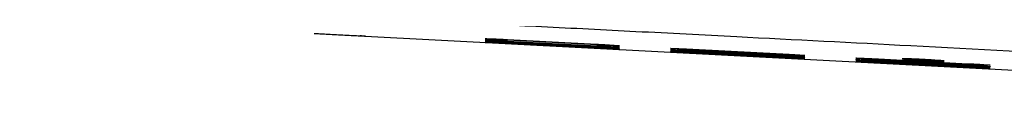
# Model space of a CAD drawing. Header units: millimetres. Extents: x 10 to 278, y 7 to 203.
# Tile 11 of 15: x 133.87 to 153.11, y 42.18 to 43.37. Entities that reach past the tile are written whole.
import ezdxf

# ---------------------------------------------------------------- set-up
doc = ezdxf.new("R2010")
doc.units = ezdxf.units.MM

msp = doc.modelspace()

# ---------------------------------------------------------------- linework, layer by layer
at = {"color": 7, "linetype": 'Continuous', "lineweight": 25}
for p, q in [((140.6202, 43.3228), (162.4245, 42.18)), ((143.4013, 43.2556), (145.1513, 43.1639)), ((145.1513, 43.1491), (143.4013, 43.2409)), ((143.4013, 43.2259), (145.1513, 43.1342)), ((145.1513, 43.1227), (143.4013, 43.2144)), ((143.4013, 43.2032), (145.1513, 43.1115)), ((145.1513, 43.1033), (143.4013, 43.195)), ((143.4013, 43.1875), (145.1513, 43.0958)), ((145.1513, 43.0909), (143.4013, 43.1826)), ((143.4013, 43.1789), (145.1513, 43.0872)), ((145.1513, 43.0855), (143.4013, 43.1773)), ((147.0263, 43.0656), (148.7763, 42.9739)), ((148.7763, 42.9592), (147.0263, 43.0509)), ((147.0263, 43.0359), (148.7763, 42.9442)), ((148.7763, 42.9327), (147.0263, 43.0245)), ((147.0263, 43.0132), (148.7763, 42.9215)), ((148.7763, 42.9133), (147.0263, 43.0051)), ((147.0263, 42.9976), (148.7763, 42.9059)), ((148.7763, 42.9009), (147.0263, 42.9927)), ((147.0263, 42.9889), (148.7763, 42.8972)), ((148.7763, 42.8956), (147.0263, 42.9873)), ((150.6513, 42.8756), (152.4013, 42.7839)), ((152.4013, 42.7692), (150.6513, 42.8609)), ((150.6513, 42.8459), (152.4013, 42.7542)), ((152.4013, 42.7428), (150.6513, 42.8345)), ((150.6513, 42.8233), (152.4013, 42.7315)), ((152.4013, 42.7234), (150.6513, 42.8151)), ((150.6513, 42.8076), (152.4013, 42.7159)), ((152.4013, 42.711), (150.6513, 42.8027)), ((150.6513, 42.7989), (152.4013, 42.7072)), ((152.4013, 42.7056), (150.6513, 42.7973))]:
    msp.add_line(p, q, dxfattribs=at)
at = {"color": 1, "linetype": 'Continuous', "lineweight": 25}
for p, q in [((143.4013, 43.2409), (143.4013, 43.2556)), ((143.4013, 43.2144), (143.4013, 43.2259)), ((143.4013, 43.195), (143.4013, 43.2032)), ((143.4013, 43.1826), (143.4013, 43.1875)), ((143.4013, 43.1773), (143.4013, 43.1789)), ((145.1513, 43.1491), (145.1513, 43.1639)), ((145.1513, 43.1227), (145.1513, 43.1342)), ((145.1513, 43.1033), (145.1513, 43.1115)), ((145.1513, 43.0909), (145.1513, 43.0958)), ((145.1513, 43.0855), (145.1513, 43.0872)), ((147.0263, 43.0509), (147.0263, 43.0656)), ((147.0263, 43.0245), (147.0263, 43.0359)), ((147.0263, 43.0051), (147.0263, 43.0132)), ((147.0263, 42.9927), (147.0263, 42.9976)), ((147.0263, 42.9873), (147.0263, 42.9889)), ((148.7763, 42.9592), (148.7763, 42.9739)), ((148.7763, 42.9327), (148.7763, 42.9442)), ((148.7763, 42.9133), (148.7763, 42.9215)), ((148.7763, 42.9009), (148.7763, 42.9059)), ((148.7763, 42.8956), (148.7763, 42.8972)), ((150.6513, 42.8609), (150.6513, 42.8756)), ((150.6513, 42.8345), (150.6513, 42.8459)), ((150.6513, 42.8151), (150.6513, 42.8233)), ((150.6513, 42.8027), (150.6513, 42.8076)), ((150.6513, 42.7973), (150.6513, 42.7989)), ((152.4013, 42.7692), (152.4013, 42.7839)), ((152.4013, 42.7428), (152.4013, 42.7542)), ((152.4013, 42.7234), (152.4013, 42.7315)), ((152.4013, 42.711), (152.4013, 42.7159)), ((152.4013, 42.7056), (152.4013, 42.7072))]:
    msp.add_line(p, q, dxfattribs=at)
at = {"color": 7, "linetype": 'Continuous', "lineweight": 25}
for points, knots in [([(162.4263, 42.549), (161.432, 42.6011), (159.6266, 42.6957), (157.1933, 42.823), (154.4736, 42.9652), (151.431, 43.1237), (148.3591, 43.283), (145.9529, 43.407), (144.1083, 43.5015), (142.391, 43.5888), (141.0227, 43.6577), (139.969, 43.7105), (139.1951, 43.749), (138.4454, 43.7861), (137.7199, 43.8218), (137.0187, 43.8562), (136.3416, 43.8891), (135.6888, 43.9206), (135.0603, 43.9507), (134.4559, 43.9795), (134.0615, 43.998), (133.8682, 44.0071)], [0, 0, 0, 0, 0.1043036, 0.1893948, 0.2552738, 0.3896183, 0.5085831, 0.5775592, 0.6420917, 0.7021862, 0.7578492, 0.7858106, 0.8129351, 0.8392241, 0.8646791, 0.8893018, 0.9130938, 0.9360573, 0.9581944, 0.9795077, 1, 1, 1, 1]), ([(139.6263, 43.3748), (139.6318, 43.3746), (139.6428, 43.374), (139.7288, 43.3696), (139.8555, 43.363), (140.0139, 43.3548), (140.1847, 43.3458), (140.3492, 43.3372), (140.4885, 43.3298), (140.5866, 43.3246), (140.6336, 43.322), (140.6199, 43.3228), (140.5782, 43.325), (140.5305, 43.3275), (140.5215, 43.328)], [0, 0, 0, 0, 0.0889177, 0.1778337, 0.2668019, 0.3558822, 0.4450703, 0.5343154, 0.6235396, 0.712672, 0.8016817, 0.8905931, 0.9794759, 1, 1, 1, 1]), ([(143.4013, 43.2409), (143.3724, 43.2424), (143.344, 43.2439), (143.2881, 43.247), (143.2603, 43.2486), (143.2074, 43.2517), (143.1823, 43.2533), (143.1347, 43.2563), (143.1122, 43.2577), (143.0517, 43.2619), (143.0191, 43.2644), (142.9754, 43.2684), (142.9638, 43.27), (142.9637, 43.2714), (142.9665, 43.2718), (142.9777, 43.2722), (142.9859, 43.2722), (143.0078, 43.2719), (143.0215, 43.2717), (143.0532, 43.2708), (143.0713, 43.2703), (143.1121, 43.2688), (143.1342, 43.268), (143.1816, 43.2661), (143.2072, 43.265), (143.2867, 43.2614), (143.3435, 43.2586), (143.4013, 43.2556)], [0, 0, 0, 0, 0.0625, 0.0625, 0.125, 0.125, 0.1875, 0.1875, 0.25, 0.25, 0.375, 0.375, 0.5, 0.5, 0.5625, 0.5625, 0.625, 0.625, 0.6875, 0.6875, 0.75, 0.75, 0.8125, 0.8125, 0.875, 0.875, 1, 1, 1, 1]), ([(143.4013, 43.2144), (143.3724, 43.216), (143.344, 43.2175), (143.2881, 43.2205), (143.2603, 43.2221), (143.2074, 43.2251), (143.1823, 43.2266), (143.1347, 43.2295), (143.1122, 43.2309), (143.0517, 43.2348), (143.0191, 43.2372), (142.9753, 43.2408), (142.9638, 43.2421), (142.9637, 43.2433), (142.9665, 43.2435), (142.9777, 43.2437), (142.9859, 43.2436), (143.0078, 43.2432), (143.0215, 43.2428), (143.0532, 43.2418), (143.0713, 43.2411), (143.1121, 43.2396), (143.1343, 43.2386), (143.1816, 43.2366), (143.2072, 43.2354), (143.2867, 43.2317), (143.3435, 43.2289), (143.4013, 43.2259)], [0, 0, 0, 0, 0.0625, 0.0625, 0.125, 0.125, 0.1875, 0.1875, 0.25, 0.25, 0.375, 0.375, 0.5, 0.5, 0.5625, 0.5625, 0.625, 0.625, 0.6875, 0.6875, 0.75, 0.75, 0.8125, 0.8125, 0.875, 0.875, 1, 1, 1, 1]), ([(143.4013, 43.195), (143.3724, 43.1965), (143.344, 43.1981), (143.2881, 43.2011), (143.2603, 43.2026), (143.2074, 43.2056), (143.1823, 43.207), (143.1347, 43.2098), (143.1122, 43.2111), (143.0517, 43.2148), (143.019, 43.2169), (142.9753, 43.2202), (142.9638, 43.2213), (142.9637, 43.2221), (142.9666, 43.2222), (142.9777, 43.2222), (142.986, 43.222), (143.0079, 43.2214), (143.0216, 43.2209), (143.0532, 43.2197), (143.0713, 43.219), (143.1121, 43.2173), (143.1343, 43.2163), (143.1817, 43.2141), (143.2072, 43.2129), (143.2867, 43.2091), (143.3435, 43.2062), (143.4013, 43.2032)], [0, 0, 0, 0, 0.0625, 0.0625, 0.125, 0.125, 0.1875, 0.1875, 0.25, 0.25, 0.375, 0.375, 0.5, 0.5, 0.5625, 0.5625, 0.625, 0.625, 0.6875, 0.6875, 0.75, 0.75, 0.8125, 0.8125, 0.875, 0.875, 1, 1, 1, 1]), ([(143.4013, 43.1826), (143.3724, 43.1842), (143.344, 43.1857), (143.2881, 43.1886), (143.2603, 43.1901), (143.2074, 43.193), (143.1823, 43.1944), (143.1347, 43.197), (143.1122, 43.1983), (143.0516, 43.2018), (143.019, 43.2037), (142.9753, 43.2066), (142.9638, 43.2075), (142.9637, 43.208), (142.9666, 43.208), (142.9777, 43.2077), (142.986, 43.2075), (143.0079, 43.2066), (143.0216, 43.2061), (143.0533, 43.2047), (143.0713, 43.2039), (143.1121, 43.202), (143.1343, 43.201), (143.1817, 43.1987), (143.2072, 43.1974), (143.2867, 43.1935), (143.3435, 43.1906), (143.4013, 43.1875)], [0, 0, 0, 0, 0.0625, 0.0625, 0.125, 0.125, 0.1875, 0.1875, 0.25, 0.25, 0.375, 0.375, 0.5, 0.5, 0.5625, 0.5625, 0.625, 0.625, 0.6875, 0.6875, 0.75, 0.75, 0.8125, 0.8125, 0.875, 0.875, 1, 1, 1, 1]), ([(143.4013, 43.1773), (143.3724, 43.1788), (143.344, 43.1803), (143.2881, 43.1832), (143.2603, 43.1847), (143.2074, 43.1875), (143.1823, 43.1888), (143.1347, 43.1913), (143.1122, 43.1925), (143.0516, 43.1958), (143.019, 43.1976), (142.9753, 43.2), (142.9638, 43.2007), (142.9637, 43.2009), (142.9666, 43.2008), (142.9777, 43.2003), (142.986, 43.1999), (143.0079, 43.1989), (143.0216, 43.1982), (143.0533, 43.1967), (143.0714, 43.1958), (143.1122, 43.1938), (143.1343, 43.1926), (143.1817, 43.1902), (143.2072, 43.1889), (143.2867, 43.1849), (143.3435, 43.1819), (143.4013, 43.1789)], [0, 0, 0, 0, 0.0625, 0.0625, 0.125, 0.125, 0.1875, 0.1875, 0.25, 0.25, 0.375, 0.375, 0.5, 0.5, 0.5625, 0.5625, 0.625, 0.625, 0.6875, 0.6875, 0.75, 0.75, 0.8125, 0.8125, 0.875, 0.875, 1, 1, 1, 1]), ([(145.1513, 43.1639), (145.1801, 43.1624), (145.2085, 43.1608), (145.2644, 43.1577), (145.2922, 43.1561), (145.3451, 43.1529), (145.3702, 43.1514), (145.4178, 43.1483), (145.4403, 43.1468), (145.5008, 43.1426), (145.5334, 43.14), (145.5771, 43.136), (145.5887, 43.1344), (145.5888, 43.1329), (145.586, 43.1326), (145.5748, 43.1322), (145.5666, 43.1322), (145.5447, 43.1325), (145.531, 43.1328), (145.4993, 43.1337), (145.4812, 43.1343), (145.4404, 43.1357), (145.4183, 43.1366), (145.3709, 43.1386), (145.3453, 43.1397), (145.2658, 43.1433), (145.209, 43.1461), (145.1513, 43.1491)], [0, 0, 0, 0, 0.0625, 0.0625, 0.125, 0.125, 0.1875, 0.1875, 0.25, 0.25, 0.375, 0.375, 0.5, 0.5, 0.5625, 0.5625, 0.625, 0.625, 0.6875, 0.6875, 0.75, 0.75, 0.8125, 0.8125, 0.875, 0.875, 1, 1, 1, 1]), ([(145.1513, 43.1342), (145.1801, 43.1327), (145.2085, 43.1311), (145.2644, 43.1281), (145.2922, 43.1265), (145.3451, 43.1234), (145.3702, 43.1219), (145.4178, 43.119), (145.4403, 43.1175), (145.5008, 43.1135), (145.5334, 43.1112), (145.5772, 43.1075), (145.5887, 43.1061), (145.5888, 43.105), (145.586, 43.1047), (145.5748, 43.1046), (145.5666, 43.1047), (145.5447, 43.1051), (145.531, 43.1055), (145.4993, 43.1066), (145.4812, 43.1073), (145.4404, 43.1089), (145.4182, 43.1098), (145.3709, 43.1119), (145.3453, 43.1131), (145.2658, 43.1169), (145.209, 43.1197), (145.1513, 43.1227)], [0, 0, 0, 0, 0.0625, 0.0625, 0.125, 0.125, 0.1875, 0.1875, 0.25, 0.25, 0.375, 0.375, 0.5, 0.5, 0.5625, 0.5625, 0.625, 0.625, 0.6875, 0.6875, 0.75, 0.75, 0.8125, 0.8125, 0.875, 0.875, 1, 1, 1, 1]), ([(145.1513, 43.1115), (145.1801, 43.11), (145.2085, 43.1085), (145.2644, 43.1054), (145.2922, 43.1039), (145.3451, 43.1009), (145.3702, 43.0994), (145.4178, 43.0966), (145.4403, 43.0953), (145.5008, 43.0915), (145.5335, 43.0893), (145.5772, 43.086), (145.5887, 43.0848), (145.5888, 43.084), (145.5859, 43.0839), (145.5748, 43.084), (145.5665, 43.0842), (145.5446, 43.0848), (145.5309, 43.0853), (145.4993, 43.0866), (145.4812, 43.0873), (145.4404, 43.0891), (145.4182, 43.0901), (145.3708, 43.0923), (145.3453, 43.0935), (145.2658, 43.0974), (145.209, 43.1003), (145.1513, 43.1033)], [0, 0, 0, 0, 0.0625, 0.0625, 0.125, 0.125, 0.1875, 0.1875, 0.25, 0.25, 0.375, 0.375, 0.5, 0.5, 0.5625, 0.5625, 0.625, 0.625, 0.6875, 0.6875, 0.75, 0.75, 0.8125, 0.8125, 0.875, 0.875, 1, 1, 1, 1]), ([(145.1513, 43.0958), (145.1801, 43.0943), (145.2085, 43.0928), (145.2644, 43.0898), (145.2922, 43.0883), (145.3451, 43.0854), (145.3702, 43.084), (145.4178, 43.0813), (145.4403, 43.08), (145.5009, 43.0764), (145.5335, 43.0744), (145.5772, 43.0715), (145.5887, 43.0706), (145.5888, 43.0701), (145.5859, 43.0701), (145.5748, 43.0704), (145.5665, 43.0707), (145.5446, 43.0715), (145.5309, 43.0721), (145.4992, 43.0735), (145.4812, 43.0744), (145.4403, 43.0763), (145.4182, 43.0774), (145.3708, 43.0797), (145.3453, 43.081), (145.2658, 43.085), (145.209, 43.0879), (145.1513, 43.0909)], [0, 0, 0, 0, 0.0625, 0.0625, 0.125, 0.125, 0.1875, 0.1875, 0.25, 0.25, 0.375, 0.375, 0.5, 0.5, 0.5625, 0.5625, 0.625, 0.625, 0.6875, 0.6875, 0.75, 0.75, 0.8125, 0.8125, 0.875, 0.875, 1, 1, 1, 1]), ([(145.1513, 43.0872), (145.1801, 43.0857), (145.2085, 43.0842), (145.2644, 43.0812), (145.2922, 43.0797), (145.3451, 43.0769), (145.3702, 43.0755), (145.4178, 43.073), (145.4403, 43.0717), (145.5009, 43.0684), (145.5335, 43.0666), (145.5772, 43.0641), (145.5887, 43.0634), (145.5888, 43.0632), (145.5859, 43.0633), (145.5748, 43.0638), (145.5665, 43.0642), (145.5446, 43.0652), (145.5309, 43.0659), (145.4992, 43.0675), (145.4811, 43.0684), (145.4403, 43.0705), (145.4182, 43.0717), (145.3708, 43.0741), (145.3453, 43.0754), (145.2658, 43.0796), (145.209, 43.0825), (145.1513, 43.0855)], [0, 0, 0, 0, 0.0625, 0.0625, 0.125, 0.125, 0.1875, 0.1875, 0.25, 0.25, 0.375, 0.375, 0.5, 0.5, 0.5625, 0.5625, 0.625, 0.625, 0.6875, 0.6875, 0.75, 0.75, 0.8125, 0.8125, 0.875, 0.875, 1, 1, 1, 1]), ([(147.0263, 43.0509), (146.9974, 43.0524), (146.969, 43.0539), (146.9131, 43.057), (146.8853, 43.0586), (146.8324, 43.0617), (146.8073, 43.0633), (146.7597, 43.0663), (146.7372, 43.0678), (146.6767, 43.0719), (146.6441, 43.0744), (146.6004, 43.0784), (146.5888, 43.08), (146.5887, 43.0815), (146.5915, 43.0818), (146.6027, 43.0822), (146.6109, 43.0822), (146.6328, 43.082), (146.6465, 43.0817), (146.6782, 43.0809), (146.6963, 43.0803), (146.7371, 43.0789), (146.7592, 43.078), (146.8066, 43.0761), (146.8322, 43.075), (146.9117, 43.0714), (146.9685, 43.0686), (147.0263, 43.0656)], [0, 0, 0, 0, 0.0625, 0.0625, 0.125, 0.125, 0.1875, 0.1875, 0.25, 0.25, 0.375, 0.375, 0.5, 0.5, 0.5625, 0.5625, 0.625, 0.625, 0.6875, 0.6875, 0.75, 0.75, 0.8125, 0.8125, 0.875, 0.875, 1, 1, 1, 1]), ([(147.0263, 43.0245), (146.9974, 43.026), (146.969, 43.0275), (146.9131, 43.0306), (146.8853, 43.0321), (146.8324, 43.0352), (146.8073, 43.0366), (146.7597, 43.0395), (146.7372, 43.0409), (146.6767, 43.0449), (146.6441, 43.0472), (146.6003, 43.0508), (146.5888, 43.0522), (146.5887, 43.0533), (146.5915, 43.0535), (146.6027, 43.0537), (146.6109, 43.0536), (146.6328, 43.0532), (146.6465, 43.0528), (146.6782, 43.0518), (146.6963, 43.0512), (146.7371, 43.0496), (146.7593, 43.0487), (146.8066, 43.0466), (146.8322, 43.0455), (146.9117, 43.0418), (146.9685, 43.0389), (147.0263, 43.0359)], [0, 0, 0, 0, 0.0625, 0.0625, 0.125, 0.125, 0.1875, 0.1875, 0.25, 0.25, 0.375, 0.375, 0.5, 0.5, 0.5625, 0.5625, 0.625, 0.625, 0.6875, 0.6875, 0.75, 0.75, 0.8125, 0.8125, 0.875, 0.875, 1, 1, 1, 1]), ([(147.0263, 43.0051), (146.9974, 43.0066), (146.969, 43.0081), (146.9131, 43.0111), (146.8853, 43.0126), (146.8324, 43.0156), (146.8073, 43.017), (146.7597, 43.0198), (146.7372, 43.0211), (146.6767, 43.0248), (146.644, 43.027), (146.6003, 43.0302), (146.5888, 43.0313), (146.5887, 43.0321), (146.5916, 43.0323), (146.6027, 43.0322), (146.611, 43.0321), (146.6329, 43.0314), (146.6466, 43.0309), (146.6782, 43.0298), (146.6963, 43.029), (146.7371, 43.0273), (146.7593, 43.0263), (146.8067, 43.0242), (146.8322, 43.023), (146.9117, 43.0191), (146.9685, 43.0163), (147.0263, 43.0132)], [0, 0, 0, 0, 0.0625, 0.0625, 0.125, 0.125, 0.1875, 0.1875, 0.25, 0.25, 0.375, 0.375, 0.5, 0.5, 0.5625, 0.5625, 0.625, 0.625, 0.6875, 0.6875, 0.75, 0.75, 0.8125, 0.8125, 0.875, 0.875, 1, 1, 1, 1]), ([(147.0263, 42.9927), (146.9974, 42.9942), (146.969, 42.9957), (146.9131, 42.9987), (146.8853, 43.0001), (146.8324, 43.003), (146.8073, 43.0044), (146.7597, 43.0071), (146.7372, 43.0083), (146.6766, 43.0118), (146.644, 43.0138), (146.6003, 43.0166), (146.5888, 43.0175), (146.5887, 43.018), (146.5916, 43.018), (146.6027, 43.0178), (146.611, 43.0175), (146.6329, 43.0167), (146.6466, 43.0161), (146.6783, 43.0147), (146.6963, 43.0139), (146.7371, 43.012), (146.7593, 43.011), (146.8067, 43.0087), (146.8322, 43.0075), (146.9117, 43.0035), (146.9685, 43.0006), (147.0263, 42.9976)], [0, 0, 0, 0, 0.0625, 0.0625, 0.125, 0.125, 0.1875, 0.1875, 0.25, 0.25, 0.375, 0.375, 0.5, 0.5, 0.5625, 0.5625, 0.625, 0.625, 0.6875, 0.6875, 0.75, 0.75, 0.8125, 0.8125, 0.875, 0.875, 1, 1, 1, 1]), ([(147.0263, 42.9873), (146.9974, 42.9888), (146.969, 42.9903), (146.9131, 42.9932), (146.8853, 42.9947), (146.8324, 42.9975), (146.8073, 42.9988), (146.7597, 43.0013), (146.7372, 43.0025), (146.6766, 43.0058), (146.644, 43.0076), (146.6003, 43.01), (146.5888, 43.0107), (146.5887, 43.0109), (146.5916, 43.0108), (146.6027, 43.0103), (146.611, 43.01), (146.6329, 43.0089), (146.6466, 43.0083), (146.6783, 43.0067), (146.6964, 43.0058), (146.7372, 43.0038), (146.7593, 43.0027), (146.8067, 43.0003), (146.8322, 42.999), (146.9117, 42.9949), (146.9685, 42.9919), (147.0263, 42.9889)], [0, 0, 0, 0, 0.0625, 0.0625, 0.125, 0.125, 0.1875, 0.1875, 0.25, 0.25, 0.375, 0.375, 0.5, 0.5, 0.5625, 0.5625, 0.625, 0.625, 0.6875, 0.6875, 0.75, 0.75, 0.8125, 0.8125, 0.875, 0.875, 1, 1, 1, 1]), ([(148.7763, 42.9739), (148.8051, 42.9724), (148.8335, 42.9708), (148.8894, 42.9677), (148.9172, 42.9661), (148.9701, 42.963), (148.9952, 42.9614), (149.0428, 42.9584), (149.0653, 42.9569), (149.1258, 42.9526), (149.1584, 42.9501), (149.2021, 42.946), (149.2137, 42.9444), (149.2138, 42.9429), (149.211, 42.9426), (149.1998, 42.9423), (149.1916, 42.9422), (149.1697, 42.9425), (149.156, 42.9428), (149.1243, 42.9437), (149.1062, 42.9443), (149.0654, 42.9457), (149.0433, 42.9466), (148.9959, 42.9486), (148.9703, 42.9497), (148.8908, 42.9533), (148.834, 42.9561), (148.7763, 42.9592)], [0, 0, 0, 0, 0.0625, 0.0625, 0.125, 0.125, 0.1875, 0.1875, 0.25, 0.25, 0.375, 0.375, 0.5, 0.5, 0.5625, 0.5625, 0.625, 0.625, 0.6875, 0.6875, 0.75, 0.75, 0.8125, 0.8125, 0.875, 0.875, 1, 1, 1, 1]), ([(148.7763, 42.9442), (148.8051, 42.9427), (148.8335, 42.9412), (148.8894, 42.9381), (148.9172, 42.9365), (148.9701, 42.9334), (148.9952, 42.9319), (149.0428, 42.929), (149.0653, 42.9276), (149.1258, 42.9236), (149.1584, 42.9212), (149.2022, 42.9175), (149.2137, 42.9161), (149.2138, 42.915), (149.211, 42.9148), (149.1998, 42.9146), (149.1916, 42.9147), (149.1697, 42.9152), (149.156, 42.9156), (149.1243, 42.9166), (149.1062, 42.9173), (149.0654, 42.9189), (149.0432, 42.9199), (148.9959, 42.9219), (148.9703, 42.9231), (148.8908, 42.9269), (148.834, 42.9297), (148.7763, 42.9327)], [0, 0, 0, 0, 0.0625, 0.0625, 0.125, 0.125, 0.1875, 0.1875, 0.25, 0.25, 0.375, 0.375, 0.5, 0.5, 0.5625, 0.5625, 0.625, 0.625, 0.6875, 0.6875, 0.75, 0.75, 0.8125, 0.8125, 0.875, 0.875, 1, 1, 1, 1]), ([(148.7763, 42.9215), (148.8051, 42.92), (148.8335, 42.9185), (148.8894, 42.9154), (148.9172, 42.9139), (148.9701, 42.9109), (148.9952, 42.9095), (149.0428, 42.9066), (149.0653, 42.9053), (149.1258, 42.9015), (149.1585, 42.8993), (149.2022, 42.896), (149.2137, 42.8949), (149.2138, 42.894), (149.2109, 42.8939), (149.1998, 42.894), (149.1915, 42.8942), (149.1696, 42.8948), (149.1559, 42.8953), (149.1243, 42.8966), (149.1062, 42.8973), (149.0654, 42.8991), (149.0432, 42.9001), (148.9958, 42.9023), (148.9703, 42.9035), (148.8908, 42.9074), (148.834, 42.9103), (148.7763, 42.9133)], [0, 0, 0, 0, 0.0625, 0.0625, 0.125, 0.125, 0.1875, 0.1875, 0.25, 0.25, 0.375, 0.375, 0.5, 0.5, 0.5625, 0.5625, 0.625, 0.625, 0.6875, 0.6875, 0.75, 0.75, 0.8125, 0.8125, 0.875, 0.875, 1, 1, 1, 1]), ([(148.7763, 42.9059), (148.8051, 42.9043), (148.8335, 42.9028), (148.8894, 42.8998), (148.9172, 42.8983), (148.9701, 42.8954), (148.9952, 42.894), (149.0428, 42.8913), (149.0653, 42.89), (149.1259, 42.8865), (149.1585, 42.8845), (149.2022, 42.8815), (149.2137, 42.8806), (149.2138, 42.8801), (149.2109, 42.8801), (149.1998, 42.8804), (149.1915, 42.8807), (149.1696, 42.8815), (149.1559, 42.8821), (149.1242, 42.8835), (149.1062, 42.8844), (149.0653, 42.8863), (149.0432, 42.8874), (148.9958, 42.8897), (148.9703, 42.891), (148.8908, 42.895), (148.834, 42.8979), (148.7763, 42.9009)], [0, 0, 0, 0, 0.0625, 0.0625, 0.125, 0.125, 0.1875, 0.1875, 0.25, 0.25, 0.375, 0.375, 0.5, 0.5, 0.5625, 0.5625, 0.625, 0.625, 0.6875, 0.6875, 0.75, 0.75, 0.8125, 0.8125, 0.875, 0.875, 1, 1, 1, 1]), ([(148.7763, 42.8972), (148.8051, 42.8957), (148.8335, 42.8942), (148.8894, 42.8912), (148.9172, 42.8898), (148.9701, 42.8869), (148.9952, 42.8856), (149.0428, 42.883), (149.0653, 42.8818), (149.1259, 42.8784), (149.1585, 42.8766), (149.2022, 42.8741), (149.2137, 42.8734), (149.2138, 42.8732), (149.2109, 42.8733), (149.1998, 42.8738), (149.1915, 42.8742), (149.1696, 42.8753), (149.1559, 42.8759), (149.1242, 42.8775), (149.1061, 42.8784), (149.0653, 42.8805), (149.0432, 42.8817), (148.9958, 42.8841), (148.9703, 42.8854), (148.8908, 42.8896), (148.834, 42.8925), (148.7763, 42.8956)], [0, 0, 0, 0, 0.0625, 0.0625, 0.125, 0.125, 0.1875, 0.1875, 0.25, 0.25, 0.375, 0.375, 0.5, 0.5, 0.5625, 0.5625, 0.625, 0.625, 0.6875, 0.6875, 0.75, 0.75, 0.8125, 0.8125, 0.875, 0.875, 1, 1, 1, 1]), ([(150.6513, 42.8609), (150.6224, 42.8624), (150.594, 42.864), (150.5381, 42.8671), (150.5103, 42.8686), (150.4574, 42.8718), (150.4323, 42.8733), (150.3847, 42.8763), (150.3622, 42.8778), (150.3017, 42.8819), (150.2691, 42.8844), (150.2254, 42.8885), (150.2138, 42.89), (150.2137, 42.8915), (150.2165, 42.8918), (150.2277, 42.8922), (150.2359, 42.8922), (150.2578, 42.892), (150.2715, 42.8917), (150.3032, 42.8909), (150.3213, 42.8903), (150.3621, 42.8889), (150.3842, 42.888), (150.4316, 42.8861), (150.4572, 42.885), (150.5367, 42.8814), (150.5935, 42.8787), (150.6513, 42.8756)], [0, 0, 0, 0, 0.0625, 0.0625, 0.125, 0.125, 0.1875, 0.1875, 0.25, 0.25, 0.375, 0.375, 0.5, 0.5, 0.5625, 0.5625, 0.625, 0.625, 0.6875, 0.6875, 0.75, 0.75, 0.8125, 0.8125, 0.875, 0.875, 1, 1, 1, 1]), ([(150.6513, 42.8345), (150.6224, 42.836), (150.594, 42.8375), (150.5381, 42.8406), (150.5103, 42.8421), (150.4574, 42.8452), (150.4323, 42.8467), (150.3847, 42.8495), (150.3622, 42.851), (150.3017, 42.8549), (150.2691, 42.8572), (150.2253, 42.8608), (150.2138, 42.8622), (150.2137, 42.8633), (150.2165, 42.8635), (150.2277, 42.8637), (150.2359, 42.8636), (150.2578, 42.8632), (150.2715, 42.8628), (150.3032, 42.8618), (150.3213, 42.8612), (150.3621, 42.8596), (150.3843, 42.8587), (150.4316, 42.8566), (150.4572, 42.8555), (150.5367, 42.8518), (150.5935, 42.849), (150.6513, 42.8459)], [0, 0, 0, 0, 0.0625, 0.0625, 0.125, 0.125, 0.1875, 0.1875, 0.25, 0.25, 0.375, 0.375, 0.5, 0.5, 0.5625, 0.5625, 0.625, 0.625, 0.6875, 0.6875, 0.75, 0.75, 0.8125, 0.8125, 0.875, 0.875, 1, 1, 1, 1]), ([(150.6513, 42.8151), (150.6224, 42.8166), (150.594, 42.8181), (150.5381, 42.8211), (150.5103, 42.8226), (150.4574, 42.8256), (150.4323, 42.827), (150.3847, 42.8298), (150.3622, 42.8311), (150.3017, 42.8348), (150.269, 42.837), (150.2253, 42.8402), (150.2138, 42.8414), (150.2137, 42.8422), (150.2166, 42.8423), (150.2277, 42.8422), (150.236, 42.8421), (150.2579, 42.8414), (150.2716, 42.841), (150.3032, 42.8398), (150.3213, 42.839), (150.3621, 42.8373), (150.3843, 42.8363), (150.4317, 42.8342), (150.4572, 42.833), (150.5367, 42.8291), (150.5935, 42.8263), (150.6513, 42.8233)], [0, 0, 0, 0, 0.0625, 0.0625, 0.125, 0.125, 0.1875, 0.1875, 0.25, 0.25, 0.375, 0.375, 0.5, 0.5, 0.5625, 0.5625, 0.625, 0.625, 0.6875, 0.6875, 0.75, 0.75, 0.8125, 0.8125, 0.875, 0.875, 1, 1, 1, 1]), ([(150.6513, 42.8027), (150.6224, 42.8042), (150.594, 42.8057), (150.5381, 42.8087), (150.5103, 42.8102), (150.4574, 42.8131), (150.4323, 42.8144), (150.3847, 42.8171), (150.3622, 42.8184), (150.3016, 42.8218), (150.269, 42.8238), (150.2253, 42.8266), (150.2138, 42.8275), (150.2137, 42.828), (150.2166, 42.828), (150.2277, 42.8278), (150.236, 42.8275), (150.2579, 42.8267), (150.2716, 42.8261), (150.3033, 42.8247), (150.3213, 42.8239), (150.3621, 42.8221), (150.3843, 42.821), (150.4317, 42.8187), (150.4572, 42.8175), (150.5367, 42.8135), (150.5935, 42.8106), (150.6513, 42.8076)], [0, 0, 0, 0, 0.0625, 0.0625, 0.125, 0.125, 0.1875, 0.1875, 0.25, 0.25, 0.375, 0.375, 0.5, 0.5, 0.5625, 0.5625, 0.625, 0.625, 0.6875, 0.6875, 0.75, 0.75, 0.8125, 0.8125, 0.875, 0.875, 1, 1, 1, 1]), ([(150.6513, 42.7973), (150.6224, 42.7988), (150.594, 42.8003), (150.5381, 42.8032), (150.5103, 42.8047), (150.4574, 42.8075), (150.4323, 42.8088), (150.3847, 42.8114), (150.3622, 42.8126), (150.3016, 42.8158), (150.269, 42.8176), (150.2253, 42.82), (150.2138, 42.8207), (150.2137, 42.8209), (150.2166, 42.8208), (150.2277, 42.8204), (150.236, 42.82), (150.2579, 42.8189), (150.2716, 42.8183), (150.3033, 42.8167), (150.3214, 42.8158), (150.3622, 42.8138), (150.3843, 42.8127), (150.4317, 42.8103), (150.4572, 42.809), (150.5367, 42.8049), (150.5935, 42.802), (150.6513, 42.7989)], [0, 0, 0, 0, 0.0625, 0.0625, 0.125, 0.125, 0.1875, 0.1875, 0.25, 0.25, 0.375, 0.375, 0.5, 0.5, 0.5625, 0.5625, 0.625, 0.625, 0.6875, 0.6875, 0.75, 0.75, 0.8125, 0.8125, 0.875, 0.875, 1, 1, 1, 1]), ([(151.1138, 42.8776), (151.1138, 42.8782), (151.1164, 42.8786), (151.1269, 42.8791), (151.1349, 42.8793), (151.1556, 42.8792), (151.1683, 42.879), (151.1983, 42.8784), (151.2157, 42.8779), (151.2729, 42.8762), (151.3189, 42.8744), (151.4182, 42.8701), (151.4725, 42.8674), (151.5532, 42.8632), (151.5805, 42.8617), (151.6333, 42.8587), (151.659, 42.8572), (151.7089, 42.8542), (151.733, 42.8526), (151.7777, 42.8497), (151.7985, 42.8482), (151.837, 42.8454), (151.8541, 42.844), (151.884, 42.8415), (151.8969, 42.8404), (151.9177, 42.8382), (151.9255, 42.8373), (151.936, 42.8357), (151.9387, 42.835), (151.9388, 42.8333), (151.928, 42.8328), (151.8869, 42.8329), (151.8561, 42.8336), (151.799, 42.8355), (151.7778, 42.8362), (151.7329, 42.838), (151.7092, 42.839), (151.6593, 42.8412), (151.6331, 42.8424), (151.5804, 42.845), (151.5536, 42.8463), (151.472, 42.8506), (151.4186, 42.8536), (151.3436, 42.8581), (151.3199, 42.8596), (151.2751, 42.8626), (151.2539, 42.864), (151.1967, 42.8682), (151.166, 42.8707), (151.1247, 42.8748), (151.1138, 42.8765), (151.1138, 42.8776)], [0, 0, 0, 0, 0.03125, 0.03125, 0.0625, 0.0625, 0.09375, 0.09375, 0.125, 0.125, 0.1875, 0.1875, 0.25, 0.25, 0.28125, 0.28125, 0.3125, 0.3125, 0.34375, 0.34375, 0.375, 0.375, 0.40625, 0.40625, 0.4375, 0.4375, 0.46875, 0.46875, 0.5, 0.5, 0.5625, 0.5625, 0.625, 0.625, 0.65625, 0.65625, 0.6875, 0.6875, 0.71875, 0.71875, 0.75, 0.75, 0.8125, 0.8125, 0.84375, 0.84375, 0.875, 0.875, 0.9375, 0.9375, 1, 1, 1, 1]), ([(152.4013, 42.7839), (152.4301, 42.7824), (152.4585, 42.7809), (152.5144, 42.7777), (152.5422, 42.7761), (152.5951, 42.773), (152.6202, 42.7714), (152.6678, 42.7684), (152.6903, 42.7669), (152.7508, 42.7626), (152.7834, 42.7601), (152.8271, 42.756), (152.8387, 42.7544), (152.8388, 42.753), (152.836, 42.7526), (152.8248, 42.7523), (152.8166, 42.7523), (152.7947, 42.7525), (152.781, 42.7528), (152.7493, 42.7537), (152.7312, 42.7543), (152.6904, 42.7558), (152.6683, 42.7566), (152.6209, 42.7586), (152.5953, 42.7597), (152.5158, 42.7634), (152.459, 42.7662), (152.4013, 42.7692)], [0, 0, 0, 0, 0.0625, 0.0625, 0.125, 0.125, 0.1875, 0.1875, 0.25, 0.25, 0.375, 0.375, 0.5, 0.5, 0.5625, 0.5625, 0.625, 0.625, 0.6875, 0.6875, 0.75, 0.75, 0.8125, 0.8125, 0.875, 0.875, 1, 1, 1, 1]), ([(152.4013, 42.7542), (152.4301, 42.7527), (152.4585, 42.7512), (152.5144, 42.7481), (152.5422, 42.7465), (152.5951, 42.7434), (152.6202, 42.7419), (152.6678, 42.739), (152.6903, 42.7376), (152.7508, 42.7336), (152.7834, 42.7312), (152.8272, 42.7275), (152.8387, 42.7261), (152.8388, 42.725), (152.836, 42.7248), (152.8248, 42.7246), (152.8166, 42.7247), (152.7947, 42.7252), (152.781, 42.7256), (152.7493, 42.7266), (152.7312, 42.7273), (152.6904, 42.7289), (152.6682, 42.7299), (152.6209, 42.732), (152.5953, 42.7331), (152.5158, 42.7369), (152.459, 42.7397), (152.4013, 42.7428)], [0, 0, 0, 0, 0.0625, 0.0625, 0.125, 0.125, 0.1875, 0.1875, 0.25, 0.25, 0.375, 0.375, 0.5, 0.5, 0.5625, 0.5625, 0.625, 0.625, 0.6875, 0.6875, 0.75, 0.75, 0.8125, 0.8125, 0.875, 0.875, 1, 1, 1, 1]), ([(152.4013, 42.7315), (152.4301, 42.73), (152.4585, 42.7285), (152.5144, 42.7255), (152.5422, 42.7239), (152.5951, 42.7209), (152.6202, 42.7195), (152.6678, 42.7167), (152.6903, 42.7153), (152.7508, 42.7115), (152.7835, 42.7093), (152.8272, 42.706), (152.8387, 42.7049), (152.8388, 42.7041), (152.8359, 42.7039), (152.8248, 42.704), (152.8165, 42.7042), (152.7946, 42.7049), (152.7809, 42.7054), (152.7493, 42.7066), (152.7312, 42.7074), (152.6904, 42.7091), (152.6682, 42.7101), (152.6208, 42.7123), (152.5953, 42.7136), (152.5158, 42.7175), (152.459, 42.7203), (152.4013, 42.7234)], [0, 0, 0, 0, 0.0625, 0.0625, 0.125, 0.125, 0.1875, 0.1875, 0.25, 0.25, 0.375, 0.375, 0.5, 0.5, 0.5625, 0.5625, 0.625, 0.625, 0.6875, 0.6875, 0.75, 0.75, 0.8125, 0.8125, 0.875, 0.875, 1, 1, 1, 1]), ([(152.4013, 42.7159), (152.4301, 42.7144), (152.4585, 42.7129), (152.5144, 42.7099), (152.5422, 42.7083), (152.5951, 42.7054), (152.6202, 42.704), (152.6678, 42.7013), (152.6903, 42.7), (152.7509, 42.6965), (152.7835, 42.6945), (152.8272, 42.6916), (152.8387, 42.6906), (152.8388, 42.6901), (152.8359, 42.6901), (152.8248, 42.6904), (152.8165, 42.6907), (152.7946, 42.6916), (152.7809, 42.6922), (152.7492, 42.6936), (152.7312, 42.6944), (152.6903, 42.6963), (152.6682, 42.6974), (152.6208, 42.6997), (152.5953, 42.701), (152.5158, 42.705), (152.459, 42.7079), (152.4013, 42.711)], [0, 0, 0, 0, 0.0625, 0.0625, 0.125, 0.125, 0.1875, 0.1875, 0.25, 0.25, 0.375, 0.375, 0.5, 0.5, 0.5625, 0.5625, 0.625, 0.625, 0.6875, 0.6875, 0.75, 0.75, 0.8125, 0.8125, 0.875, 0.875, 1, 1, 1, 1]), ([(152.4013, 42.7072), (152.4301, 42.7057), (152.4585, 42.7042), (152.5144, 42.7013), (152.5422, 42.6998), (152.5951, 42.6969), (152.6202, 42.6956), (152.6678, 42.693), (152.6903, 42.6918), (152.7509, 42.6885), (152.7835, 42.6866), (152.8272, 42.6841), (152.8387, 42.6834), (152.8388, 42.6832), (152.8359, 42.6833), (152.8248, 42.6838), (152.8165, 42.6842), (152.7946, 42.6853), (152.7809, 42.686), (152.7492, 42.6876), (152.7311, 42.6885), (152.6903, 42.6906), (152.6682, 42.6917), (152.6208, 42.6941), (152.5953, 42.6955), (152.5158, 42.6996), (152.459, 42.7026), (152.4013, 42.7056)], [0, 0, 0, 0, 0.0625, 0.0625, 0.125, 0.125, 0.1875, 0.1875, 0.25, 0.25, 0.375, 0.375, 0.5, 0.5, 0.5625, 0.5625, 0.625, 0.625, 0.6875, 0.6875, 0.75, 0.75, 0.8125, 0.8125, 0.875, 0.875, 1, 1, 1, 1])]:
    msp.add_open_spline(points, degree=3, knots=knots, dxfattribs=at)

doc.saveas('drawing.dxf')
